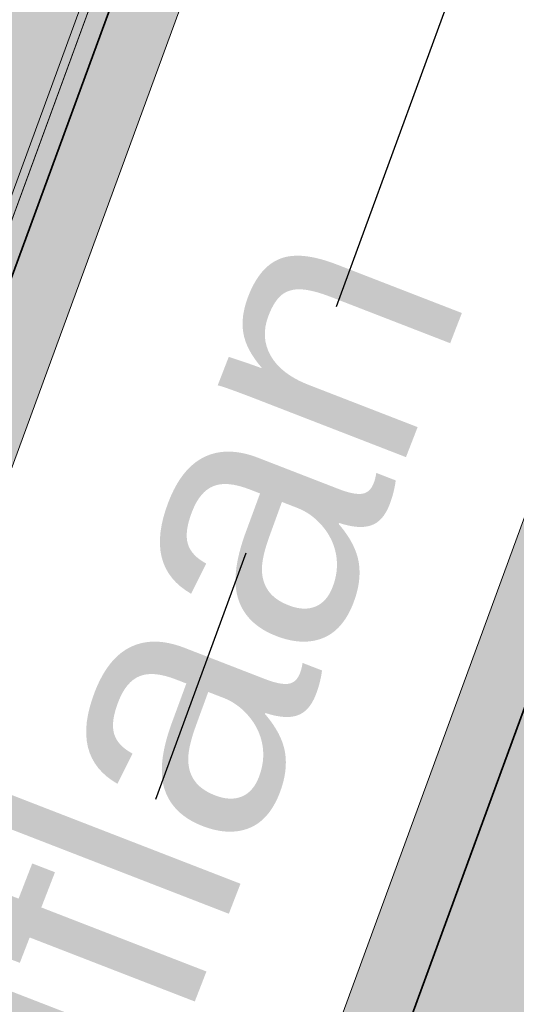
# Model space of a CAD drawing. Header units: metres. Extents: x 154038 to 155227, y 461678 to 462519.
# Tile 243 of 256: x 154723.02 to 154726.8, y 462260.2 to 462267.7. Entities that reach past the tile are written whole.
import ezdxf
from ezdxf.enums import TextEntityAlignment as Align

# ---------------------------------------------------------------- set-up
doc = ezdxf.new("R2010")
doc.units = ezdxf.units.M
doc.linetypes.add('AM-AS', pattern=[16, 10, -2, 2, -2])
doc.linetypes.add('DASHED', pattern=[0.75, 0.5, -0.25])
for name, color, linetype, lineweight in [('B-WE-OG-BEBOUWING_STRAATNAAM-T', 2, 'Continuous', 18), ('N-WE-VH-KANTOPSLUITING_TROTTOIRBAND_130 150-G', 2, 'Continuous', 0), ('N-WE-VH-KANTVERHARDING_MOLGOOT-G', 6, 'Continuous', 18), ('N-WE-VH-KANTVERHARDING_TROTTOIR-STREKLAAG-G', 220, 'Continuous', 18), ('N-WE-VH-VERHARDING_GRASSTEEN_parkeren-G', 3, 'Continuous', 18), ('N-WE-VH-VERHARDING_GRASSTEEN_parkeren-V', 73, 'Continuous', 18), ('N-WE-VH-VERHARDING_STRAATBAKSTEEN-TROTTOIR-HV_DF-G', 2, 'Continuous', 18), ('N-WE-VH-VERHARDING_STRAATBAKSTEEN_Rijbaan-KV_DF-G', 160, 'Continuous', 35)]:
    doc.layers.add(name, color=color, linetype=linetype, lineweight=lineweight)
doc.layers.add('N-PV-VW-MARKERING_Pvak-G', color=161, linetype='DASHED')
doc.layers.add('N-PV-WEG_RIJBAAN-AS-G', color=40, linetype='AM-AS')
for name, color, linetype, lineweight, true_color in [('N-WE-VH-KANTOPSLUITING_TROTTOIRBAND_130 150-V', 7, 'Continuous', 5, 0xa7a8aa), ('N-WE-VH-KANTVERHARDING_MOLGOOT-V', 7, 'Continuous', 18, 0xb76059), ('N-WE-VH-VERHARDING_STRAATBAKSTEEN-TROTTOIR-HV_DF-V', 7, 'Continuous', 18, 0xd14124), ('N-WE-VH-VERHARDING_STRAATBAKSTEEN_Rijbaan-KV_DF-V', 7, 'Continuous', 18, 0xb33d26)]:
    doc.layers.add(name, color=color, linetype=linetype, lineweight=lineweight, true_color=true_color)
doc.styles.get("Standard").update_dxf_attribs({"font": 'arial.ttf'})

msp = doc.modelspace()

# ---------------------------------------------------------------- hatches: boundary and pattern name
at = {"layer": 'N-WE-VH-KANTOPSLUITING_TROTTOIRBAND_130 150-V'}
h = msp.add_hatch(color=256, dxfattribs=at)
h.dxf.hatch_style = 1
edge = h.paths.add_edge_path()
edge.add_arc((154735.7931758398, 462271.7118252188), 10.14999999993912, 125.93851766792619, 159.8812514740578, ccw=False)
edge.add_line((154729.8359704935, 462279.929744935), (154732.1171470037, 462281.5833795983))
edge.add_arc((154731.6182677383, 462282.2715797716), 0.849999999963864, 305.9385176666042, 404.2725866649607)
edge.add_line((154732.2268905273, 462282.8649416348), (154732.3342945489, 462282.9696525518))
edge.add_arc((154731.6182677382, 462282.2715797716), 1.000000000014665, -54.061482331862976, 44.27258666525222, ccw=False)
edge.add_line((154732.2051845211, 462281.4619325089), (154729.9240080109, 462279.8082978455))
edge.add_arc((154735.7931758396, 462271.7118252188), 9.999999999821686, 125.9385176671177, 159.8812514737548)
edge.add_line((154726.4033583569, 462275.1514949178), (154720.2671632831, 462258.4005400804))
edge.add_line((154720.2671632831, 462258.4005400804), (154715.5720379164, 462260.1197835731))
edge.add_line((154715.5720379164, 462260.1197835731), (154707.8329977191, 462238.9932855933))
edge.add_line((154707.8329977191, 462238.9932855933), (154711.4480716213, 462237.6689968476))
edge.add_line((154711.4480716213, 462237.6689968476), (154711.3964765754, 462237.5281495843))
edge.add_line((154711.3964765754, 462237.5281495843), (154707.6405666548, 462238.9040091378))
edge.add_line((154707.6405666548, 462238.9040091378), (154715.4827614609, 462260.3122146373))
edge.add_line((154715.4827614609, 462260.3122146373), (154720.177904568, 462258.5929646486))
edge.add_line((154720.177904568, 462258.5929646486), (154726.2625110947, 462275.2030899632))
at = {"layer": 'N-WE-VH-KANTVERHARDING_MOLGOOT-V'}
h = msp.add_hatch(color=256, dxfattribs=at)
h.dxf.hatch_style = 1
edge = h.paths.add_edge_path()
edge.add_line((154732.2051845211, 462281.4619325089), (154729.9240080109, 462279.8082978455))
edge.add_arc((154735.7931758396, 462271.7118252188), 9.999999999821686, 125.9385176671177, 159.8812514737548)
edge.add_line((154726.4033583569, 462275.1514949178), (154712.1371545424, 462236.2067526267))
edge.add_arc((154709.3202092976, 462237.2386535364), 3.000000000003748, 249.8812514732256, 339.8812514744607, ccw=False)
edge.add_line((154708.2883083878, 462234.4217082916), (154665.7141055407, 462250.0174529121))
edge.add_line((154665.7141055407, 462250.0174529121), (154665.5421220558, 462249.547962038))
edge.add_line((154665.5421220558, 462249.547962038), (154708.1163249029, 462233.9522174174))
edge.add_arc((154709.3202092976, 462237.2386535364), 3.500000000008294, 249.8812514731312, 339.8812514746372)
edge.add_line((154712.6066454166, 462236.0347691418), (154726.8728492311, 462274.9795114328))
edge.add_arc((154735.7931758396, 462271.7118252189), 9.499999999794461, 125.93851766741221, 159.8812514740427, ccw=False)
edge.add_line((154730.2174664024, 462279.4034742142), (154732.4986429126, 462281.0571088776))
edge.add_line((154732.4986429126, 462281.0571088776), (154732.2051845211, 462281.4619325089))
h = msp.add_hatch(color=256, dxfattribs=at)
h.dxf.hatch_style = 1
edge = h.paths.add_edge_path()
edge.add_arc((154735.5031648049, 462271.5015949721), 5.500000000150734, 125.938465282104, 138.1345543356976, ccw=False)
edge.add_line((154732.2751265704, 462275.9546578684), (154735.5535787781, 462278.331221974))
edge.add_line((154735.5535787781, 462278.331221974), (154735.8470371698, 462277.9263983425))
edge.add_line((154735.8470371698, 462277.9263983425), (154732.5685849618, 462275.549834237))
edge.add_arc((154735.503167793, 462271.5015971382), 5.00000000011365, 125.9385023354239, 138.134550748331)
edge.add_arc((154733.2690260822, 462273.5037486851), 1.999999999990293, 138.1345799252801, 197.618211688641)
edge.add_arc((154736.1283149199, 462274.4117704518), 5.000006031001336, 197.6182283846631, 249.8332006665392)
edge.add_line((154734.4045412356, 462269.7183000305), (154751.0397480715, 462263.6249638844))
edge.add_line((154751.0397480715, 462263.6249638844), (154749.540967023, 462259.5858871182))
edge.add_line((154749.540967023, 462259.5858871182), (154731.4373129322, 462266.2171031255))
edge.add_arc((154730.4054804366, 462263.4001328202), 2.999999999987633, 69.88264298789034, 159.8812514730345)
edge.add_line((154727.5885351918, 462264.43203373), (154713.9613245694, 462227.2316535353))
edge.add_line((154713.9613245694, 462227.2316535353), (154664.0630640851, 462245.5103405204))
edge.add_line((154664.0630640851, 462245.5103405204), (154664.2350475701, 462245.9798313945))
edge.add_line((154664.2350475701, 462245.9798313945), (154713.6638171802, 462227.8731278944))
edge.add_line((154713.6638171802, 462227.8731278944), (154727.1190443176, 462264.604017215))
edge.add_arc((154730.4054804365, 462263.4001328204), 3.499999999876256, 69.88264298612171, 159.8812514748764, ccw=False)
edge.add_line((154731.6092850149, 462266.6865981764), (154749.2454149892, 462260.226632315))
edge.add_line((154749.2454149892, 462260.226632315), (154750.3963016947, 462263.3281658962))
edge.add_line((154750.3963016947, 462263.3281658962), (154734.2366165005, 462269.2473224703))
edge.add_arc((154736.1283081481, 462274.4117684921), 5.50000000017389, 197.6181944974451, 249.8826569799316, ccw=False)
edge.add_arc((154733.2690250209, 462273.5037486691), 2.500000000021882, 138.134648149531, 197.6181433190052, ccw=False)
at = {"layer": 'N-WE-VH-VERHARDING_GRASSTEEN_parkeren-V'}
h = msp.add_hatch(color=256, dxfattribs=at)
h.dxf.hatch_style = 1
h.paths.add_polyline_path([(154720.7787499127, 462245.8422717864), (154726.9701553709, 462262.7439432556), (154728.8481188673, 462262.0560093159), (154722.6567134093, 462245.1543378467)])
at = {"layer": 'N-WE-VH-VERHARDING_STRAATBAKSTEEN-TROTTOIR-HV_DF-V'}
h = msp.add_hatch(color=256, dxfattribs=at)
h.dxf.hatch_style = 1
edge = h.paths.add_edge_path()
edge.add_arc((154735.7931758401, 462271.7118252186), 10.15000000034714, 125.93851766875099, 159.8812514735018, ccw=False)
edge.add_line((154729.8359704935, 462279.929744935), (154731.766483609, 462281.3291821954))
edge.add_line((154731.766483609, 462281.3291821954), (154729.14075, 462285.18875))
edge.add_line((154729.14075, 462285.18875), (154729.13925, 462285.188))
edge.add_line((154729.13925, 462285.188), (154725.27, 462274.69))
edge.add_line((154725.27, 462274.69), (154724.6915690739, 462274.9016827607))
edge.add_line((154724.6915690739, 462274.9016827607), (154722.718, 462269.509))
edge.add_line((154722.718, 462269.509), (154719.5410000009, 462260.8280000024))
edge.add_line((154719.5410000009, 462260.8280000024), (154720.8276182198, 462260.3665921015))
edge.add_line((154720.8276182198, 462260.3665921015), (154726.2625110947, 462275.2030899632))
at = {"layer": 'N-WE-VH-VERHARDING_STRAATBAKSTEEN_Rijbaan-KV_DF-V'}
h = msp.add_hatch(color=256, dxfattribs=at)
h.dxf.hatch_style = 1
edge = h.paths.add_edge_path()
edge.add_line((154346.3655189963, 462123.4474894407), (154339.6690574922, 462103.1804047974))
edge.add_line((154339.6690574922, 462103.1804047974), (154331.5193567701, 462083.4356807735))
edge.add_line((154331.5193567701, 462083.4356807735), (154321.8864262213, 462064.3270959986))
edge.add_line((154321.8864262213, 462064.3270959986), (154319.064452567, 462059.5558212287))
edge.add_line((154319.064452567, 462059.5558212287), (154316.2103360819, 462061.243890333))
edge.add_arc((154313.6649621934, 462056.9402788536), 4.999999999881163, 59.39777921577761, 149.4251789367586)
edge.add_line((154309.3601339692, 462059.4835943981), (154295.4018813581, 462035.8577883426))
edge.add_arc((154299.7067095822, 462033.3144727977), 4.999999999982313, 149.425178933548, 239.2784399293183)
edge.add_line((154297.1523773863, 462029.0161723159), (154310.3450331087, 462021.1762305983))
edge.add_arc((154317.2452423, 462033.549449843), 14.16719595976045, 240.8527758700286, 248.9522969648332)
edge.add_line((154312.1571632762, 462020.327464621), (154334.4042784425, 462011.1510402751))
edge.add_arc((154336.3108423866, 462015.7732706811), 4.999999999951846, 247.5849764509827, 256.0899883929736)
edge.add_line((154335.1088540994, 462010.9198982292), (154350.5998025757, 462007.0834033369))
edge.add_arc((154349.3978142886, 462002.2300308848), 5.000000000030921, 59.37977109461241, 76.0899883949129, ccw=False)
edge.add_line((154351.944540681, 462006.5328421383), (154352.6260687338, 462006.1294627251))
edge.add_arc((154355.1727951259, 462010.4322739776), 4.999999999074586, 239.3797710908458, 256.0899883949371)
edge.add_line((154353.9708068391, 462005.5789015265), (154356.9781779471, 462004.8340984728))
edge.add_line((154356.9781779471, 462004.8340984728), (154367.5271780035, 462002.1693614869))
edge.add_line((154367.5271780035, 462002.1693614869), (154370.594703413, 462001.3944872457))
edge.add_arc((154371.8192663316, 462006.2422130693), 5.000000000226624, 255.8233322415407, 334.7988763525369)
edge.add_line((154376.3433598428, 462004.1132278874), (154378.3551998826, 462008.3883879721))
edge.add_arc((154373.8311063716, 462010.5173731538), 5.000000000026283, 334.7988763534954, 345.8749618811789)
edge.add_line((154378.6799336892, 462009.2971790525), (154401.6515090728, 462100.5820018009))
edge.add_line((154401.6515090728, 462100.5820018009), (154406.9852191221, 462099.2397882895))
edge.add_line((154406.9852191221, 462099.2397882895), (154397.3315953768, 462060.8780600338))
edge.add_line((154397.3315953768, 462060.8780600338), (154396.6527595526, 462061.0488872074))
edge.add_line((154396.6527595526, 462061.0488872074), (154394.6715745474, 462053.1760217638))
edge.add_line((154394.6715745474, 462053.1760217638), (154395.3511736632, 462053.0050023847))
edge.add_line((154395.3511736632, 462053.0050023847), (154390.2256132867, 462032.6401919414))
edge.add_line((154390.2256132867, 462032.6401919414), (154389.5467596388, 462032.8109482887))
edge.add_line((154389.5467596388, 462032.8109482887), (154388.7372010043, 462029.5939109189))
edge.add_line((154388.7372010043, 462029.5939109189), (154389.4156288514, 462029.4214625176))
edge.add_line((154389.4156288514, 462029.4214625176), (154383.7651946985, 462006.9676746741))
edge.add_line((154383.7651946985, 462006.9676746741), (154376.807218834, 461992.1819759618))
edge.add_arc((154381.331312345, 461990.0529907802), 4.999999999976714, 154.7988763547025, 166.0156035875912)
edge.add_line((154376.4795044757, 461991.2612789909), (154371.1051861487, 461969.68365288))
edge.add_line((154371.1051861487, 461969.68365288), (154363.8723419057, 461953.1420104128))
edge.add_arc((154368.4536651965, 461951.1389210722), 5.000088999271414, 156.3836358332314, 248.3411709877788)
edge.add_line((154366.60823727, 461946.491848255), (154366.6592998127, 461946.4715747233))
edge.add_line((154366.6592998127, 461946.4715747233), (154352.2416857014, 461952.1958481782))
edge.add_arc((154354.0386536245, 461956.8622859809), 5.000473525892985, 248.939130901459, 336.380420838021)
edge.add_line((154358.6202168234, 461954.8587855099), (154365.8806715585, 461971.4635736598))
edge.add_line((154365.8806715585, 461971.4635736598), (154371.1315098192, 461992.5091953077))
edge.add_arc((154366.27970195, 461993.7174835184), 4.999999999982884, 346.0156035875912, 435.8233322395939)
edge.add_line((154367.5042648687, 461998.5652093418), (154356.1296396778, 462001.438503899))
edge.add_line((154356.1296396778, 462001.438503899), (154353.1565705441, 462002.1748154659))
edge.add_arc((154351.9545822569, 461997.321443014), 4.99999999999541, 76.08998839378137, 92.77818827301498)
edge.add_line((154351.7122345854, 462002.315566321), (154350.8803402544, 462002.2858641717))
edge.add_arc((154350.6379925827, 462007.2799874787), 4.999999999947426, 256.0899883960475, 272.778188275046, ccw=False)
edge.add_line((154349.4360042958, 462002.4266150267), (154337.7325265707, 462005.3251033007))
edge.add_arc((154337.2517312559, 462003.38375432), 1.999999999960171, 76.08998839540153, 165.7499673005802)
edge.add_line((154335.3132697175, 462003.8760620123), (154335.1888994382, 462003.3863540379))
edge.add_line((154335.1888994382, 462003.3863540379), (154331.809089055, 462004.2350527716))
edge.add_line((154331.809089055, 462004.2350527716), (154332.0188515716, 462005.1214022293))
edge.add_arc((154330.0726110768, 462005.5819974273), 1.999999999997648, 346.6854067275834, 427.584976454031)
edge.add_line((154330.8352366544, 462007.4308895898), (154310.3759552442, 462015.8698735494))
edge.add_arc((154317.2452423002, 462033.5494498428), 18.96719595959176, 240.6390520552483, 248.76667882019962, ccw=False)
edge.add_line((154307.9454396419, 462017.0186243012), (154294.2962136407, 462025.129890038))
edge.add_arc((154292.7636143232, 462022.5509097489), 2.999999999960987, 59.27843992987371, 165.8531268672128)
edge.add_line((154289.8545971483, 462023.2841348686), (154287.8359008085, 462015.2751044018))
edge.add_line((154287.8359008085, 462015.2751044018), (154283.8632318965, 462016.2799413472))
edge.add_line((154283.8632318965, 462016.2799413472), (154284.9895646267, 462020.85211158))
edge.add_line((154284.9895646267, 462020.85211158), (154281.4008986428, 462022.9723146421))
edge.add_line((154281.4008986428, 462022.9723146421), (154304.5232118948, 462062.1092541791))
edge.add_arc((154313.1334630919, 462057.0210789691), 10.00129754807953, 72.70910643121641, 149.419295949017, ccw=False)
edge.add_arc((154316.7007223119, 462068.4799534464), 2.000000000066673, 252.7032232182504, 333.2466271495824)
edge.add_line((154318.4866272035, 462067.5796514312), (154327.4245828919, 462085.3096333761))
edge.add_line((154327.4245828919, 462085.3096333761), (154335.4473333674, 462104.7467881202))
edge.add_line((154335.4473333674, 462104.7467881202), (154342.0407687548, 462124.7020604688))
edge.add_line((154342.0407687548, 462124.7020604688), (154352.1387758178, 462165.04183881))
edge.add_line((154352.1387758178, 462165.04183881), (154355.7628846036, 462164.1322223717))
edge.add_line((154355.7628846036, 462164.1322223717), (154353.9603339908, 462153.7867322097))
edge.add_line((154353.9603339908, 462153.7867322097), (154346.3655189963, 462123.4474894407))
edge = h.paths.add_edge_path(flags=17)
edge.add_arc((154735.5031688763, 462271.5015979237), 4.999999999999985, 125.9385176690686, 138.150287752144, ccw=False)
edge.add_line((154732.5685849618, 462275.549834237), (154735.8470371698, 462277.9263983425))
edge.add_arc((154736.4339539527, 462277.1167510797), 1.000000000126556, 44.27258667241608, 125.93851766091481, ccw=False)
edge.add_line((154737.1499807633, 462277.8148238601), (154732.334294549, 462282.9696525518))
edge.add_arc((154731.6182677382, 462282.2715797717), 1.000000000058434, -54.06148233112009, 44.272586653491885, ccw=False)
edge.add_line((154732.2051845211, 462281.4619325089), (154729.9240080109, 462279.8082978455))
edge.add_arc((154735.7931758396, 462271.7118252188), 9.999999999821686, 125.9385176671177, 159.8812514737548)
edge.add_line((154726.4033583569, 462275.1514949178), (154712.1371545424, 462236.2067526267))
edge.add_arc((154709.3202092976, 462237.2386535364), 3.000000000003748, 249.8812514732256, 339.8812514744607, ccw=False)
edge.add_line((154708.2883083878, 462234.4217082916), (154663.7725424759, 462250.7286845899))
edge.add_line((154663.7725424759, 462250.7286845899), (154656.1079703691, 462250.0630933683))
edge.add_line((154656.1079703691, 462250.0630933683), (154584.3613417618, 462276.2290524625))
edge.add_arc((154586.0632988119, 462280.9304984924), 5.000025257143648, 159.6304989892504, 250.09938210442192, ccw=False)
edge.add_line((154581.3759381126, 462282.6708726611), (154586.6440892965, 462297.0625800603))
edge.add_line((154586.6440892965, 462297.0625800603), (154545.8382322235, 462312.2135262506))
edge.add_line((154545.8382322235, 462312.2135262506), (154543.9238186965, 462307.0574598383))
edge.add_line((154543.9238186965, 462307.0574598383), (154578.6714521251, 462294.1558922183))
edge.add_arc((154577.6272265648, 462291.3434923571), 3.000000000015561, -20.21334639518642, 69.63036995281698, ccw=False)
edge.add_line((154580.442464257, 462290.3069419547), (154576.1003610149, 462278.5139286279))
edge.add_arc((154571.4082981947, 462280.2415126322), 5.000000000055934, 301.49318088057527, 339.7866536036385, ccw=False)
edge.add_arc((154579.2442544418, 462267.4509774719), 9.999999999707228, 121.4931808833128, 159.6303699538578)
edge.add_line((154569.869588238, 462270.9317293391), (154560.0751634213, 462244.5540653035))
edge.add_arc((154557.2717091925, 462245.6220748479), 2.999999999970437, 249.9106884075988, 339.14506041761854, ccw=False)
edge.add_line((154556.2412556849, 462242.8045998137), (154537.0470548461, 462249.8246199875))
edge.add_arc((154536.360085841, 462247.9463032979), 2.000000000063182, 69.9106884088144, 159.7067651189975)
edge.add_line((154534.484226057, 462248.6399531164), (154518.7866293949, 462206.1884314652))
edge.add_line((154518.7866293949, 462206.1884314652), (154517.1266457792, 462201.6684760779))
edge.add_line((154517.1266457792, 462201.6684760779), (154504.0308506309, 462166.2479160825))
edge.add_line((154504.0308506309, 462166.2479160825), (154508.5329932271, 462164.5833704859))
edge.add_line((154508.5329932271, 462164.5833704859), (154521.6305956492, 462200.0088186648))
edge.add_line((154521.6305956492, 462200.0088186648), (154523.2905399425, 462204.5286669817))
edge.add_line((154523.2905399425, 462204.5286669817), (154536.2906664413, 462239.6853322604))
edge.add_arc((154540.9803159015, 462237.9512077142), 5.000000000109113, 69.91068840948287, 159.706765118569, ccw=False)
edge.add_line((154542.6977384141, 462242.6469994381), (154554.4056087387, 462238.3650037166))
edge.add_arc((154557.1538001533, 462245.8775869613), 7.999466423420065, 249.90688527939, 339.6332798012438)
edge.add_line((154564.6531743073, 462243.093552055), (154574.4386699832, 462269.447448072))
edge.add_arc((154579.1259759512, 462267.7069990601), 5.000000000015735, 69.96311292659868, 159.6294766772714, ccw=False)
edge.add_line((154580.8391011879, 462272.4043602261), (154655.4630948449, 462245.1890275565))
edge.add_line((154655.4630948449, 462245.1890275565), (154663.1240823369, 462245.8543074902))
edge.add_line((154663.1240823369, 462245.8543074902), (154713.9613245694, 462227.2316535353))
edge.add_line((154713.9613245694, 462227.2316535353), (154727.5885351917, 462264.4320337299))
edge.add_arc((154730.4054804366, 462263.4001328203), 2.999999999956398, 69.882642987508, 159.8812514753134, ccw=False)
edge.add_line((154731.4373129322, 462266.2171031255), (154749.540967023, 462259.5858871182))
edge.add_line((154749.540967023, 462259.5858871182), (154751.0397480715, 462263.6249638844))
edge.add_line((154751.0397480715, 462263.6249638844), (154734.4045412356, 462269.7183000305))
edge.add_arc((154736.1283149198, 462274.4117704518), 5.000006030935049, 197.6182283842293, 249.83320066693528, ccw=False)
edge.add_arc((154733.2690260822, 462273.5037486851), 2.000000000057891, 138.1345799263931, 197.6182116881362, ccw=False)
edge.add_line((154731.7795971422, 462274.8385151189), (154731.7786818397, 462274.8374930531))
edge = h.paths.add_edge_path(flags=0)
edge.add_arc((154536.360085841, 462247.9463032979), 2.000000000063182, 69.9106884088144, 159.7067651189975, ccw=False)
edge.add_arc((154536.360085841, 462247.9463032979), 2.000000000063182, 69.9106884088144, 159.7067651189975)
edge = h.paths.add_edge_path(flags=0)
edge.add_arc((154735.7931758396, 462271.7118252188), 9.999999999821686, 125.93851766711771, 159.8812514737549, ccw=False)
edge.add_arc((154735.7931758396, 462271.7118252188), 9.999999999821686, 125.9385176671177, 159.8812514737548)
edge = h.paths.add_edge_path(flags=17)
edge.add_arc((154735.5031688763, 462271.5015979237), 4.999999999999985, 125.9385176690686, 138.150287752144)
edge.add_line((154731.7795971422, 462274.8385151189), (154731.7786818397, 462274.8374930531))
edge.add_arc((154733.2690260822, 462273.5037486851), 2.000000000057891, 138.134579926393, 197.6182116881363)
edge.add_arc((154736.1283149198, 462274.4117704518), 5.000006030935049, 197.6182283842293, 249.8332006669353)
edge.add_line((154751.0397480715, 462263.6249638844), (154734.4045412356, 462269.7183000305))
edge.add_line((154749.540967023, 462259.5858871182), (154751.0397480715, 462263.6249638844))
edge.add_line((154731.4373129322, 462266.2171031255), (154749.540967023, 462259.5858871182))
edge.add_arc((154730.4054804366, 462263.4001328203), 2.999999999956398, 69.88264298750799, 159.8812514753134)
edge.add_line((154713.9613245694, 462227.2316535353), (154727.5885351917, 462264.4320337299))
edge.add_line((154663.1240823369, 462245.8543074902), (154713.9613245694, 462227.2316535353))
edge.add_line((154655.4630948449, 462245.1890275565), (154663.1240823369, 462245.8543074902))
edge.add_line((154580.8391011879, 462272.4043602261), (154655.4630948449, 462245.1890275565))
edge.add_arc((154579.1259759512, 462267.7069990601), 5.000000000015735, 69.96311292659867, 159.6294766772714)
edge.add_line((154564.6531743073, 462243.093552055), (154574.4386699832, 462269.447448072))
edge.add_arc((154557.1538001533, 462245.8775869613), 7.999466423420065, 249.90688527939, 339.6332798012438)
edge.add_line((154542.6977384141, 462242.6469994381), (154554.4056087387, 462238.3650037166))
edge.add_arc((154540.9803159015, 462237.9512077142), 5.000000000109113, 69.9106884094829, 159.706765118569)
edge.add_line((154523.2905399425, 462204.5286669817), (154536.2906664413, 462239.6853322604))
edge.add_line((154521.6305956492, 462200.0088186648), (154523.2905399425, 462204.5286669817))
edge.add_line((154508.5329932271, 462164.5833704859), (154521.6305956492, 462200.0088186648))
edge.add_line((154504.0308506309, 462166.2479160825), (154508.5329932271, 462164.5833704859))
edge.add_line((154517.1266457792, 462201.6684760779), (154504.0308506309, 462166.2479160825))
edge.add_line((154518.7866293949, 462206.1884314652), (154517.1266457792, 462201.6684760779))
edge.add_line((154534.484226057, 462248.6399531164), (154518.7866293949, 462206.1884314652))
edge.add_arc((154536.360085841, 462247.9463032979), 2.000000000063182, 69.9106884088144, 159.7067651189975)
edge.add_line((154556.2412556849, 462242.8045998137), (154537.0470548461, 462249.8246199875))
edge.add_arc((154557.2717091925, 462245.6220748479), 2.999999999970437, 249.9106884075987, 339.1450604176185)
edge.add_line((154569.869588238, 462270.9317293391), (154560.0751634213, 462244.5540653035))
edge.add_arc((154579.2442544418, 462267.4509774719), 9.999999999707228, 121.4931808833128, 159.6303699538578)
edge.add_arc((154571.4082981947, 462280.2415126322), 5.000000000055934, 301.4931808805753, 339.7866536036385)
edge.add_line((154580.442464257, 462290.3069419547), (154576.1003610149, 462278.5139286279))
edge.add_arc((154577.6272265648, 462291.3434923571), 3.000000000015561, 339.7866536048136, 429.6303699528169)
edge.add_line((154543.9238186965, 462307.0574598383), (154578.6714521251, 462294.1558922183))
edge.add_line((154545.8382322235, 462312.2135262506), (154543.9238186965, 462307.0574598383))
edge.add_line((154586.6440892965, 462297.0625800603), (154545.8382322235, 462312.2135262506))
edge.add_line((154581.3759381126, 462282.6708726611), (154586.6440892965, 462297.0625800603))
edge.add_arc((154586.0632988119, 462280.9304984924), 5.000025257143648, 159.6304989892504, 250.0993821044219)
edge.add_line((154656.1079703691, 462250.0630933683), (154584.3613417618, 462276.2290524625))
edge.add_line((154663.7725424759, 462250.7286845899), (154656.1079703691, 462250.0630933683))
edge.add_line((154708.2883083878, 462234.4217082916), (154663.7725424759, 462250.7286845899))
edge.add_arc((154709.3202092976, 462237.2386535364), 3.000000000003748, 249.8812514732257, 339.8812514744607)
edge.add_line((154726.4033583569, 462275.1514949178), (154712.1371545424, 462236.2067526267))
edge.add_arc((154735.7931758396, 462271.7118252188), 9.999999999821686, 125.9385176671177, 159.8812514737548)
edge.add_line((154732.2051845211, 462281.4619325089), (154729.9240080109, 462279.8082978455))
edge.add_arc((154731.6182677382, 462282.2715797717), 1.000000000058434, 305.9385176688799, 404.2725866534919)
edge.add_line((154732.334294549, 462282.9696525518), (154737.1499807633, 462277.8148238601))
edge.add_arc((154736.4339539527, 462277.1167510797), 1.000000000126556, 44.27258667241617, 125.9385176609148)
edge.add_line((154735.8470371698, 462277.9263983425), (154732.5685849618, 462275.549834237))
edge = h.paths.add_edge_path(flags=0)
edge.add_arc((154736.1283149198, 462274.4117704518), 5.000006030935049, 197.6182283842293, 249.8332006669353)
edge.add_arc((154736.1283149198, 462274.4117704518), 5.000006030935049, 197.6182283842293, 249.8332006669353)
edge = h.paths.add_edge_path(flags=0)
edge.add_arc((154733.2690260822, 462273.5037486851), 2.000000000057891, 138.134579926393, 197.6182116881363)
edge.add_arc((154733.2690260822, 462273.5037486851), 2.000000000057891, 138.134579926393, 197.6182116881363)
edge = h.paths.add_edge_path(flags=0)
edge.add_line((154731.7795971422, 462274.8385151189), (154731.7786818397, 462274.8374930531))
edge.add_line((154731.7795971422, 462274.8385151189), (154731.7786818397, 462274.8374930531))
edge = h.paths.add_edge_path(flags=0)
edge.add_arc((154735.5031688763, 462271.5015979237), 4.999999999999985, 125.9385176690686, 138.150287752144)
edge.add_arc((154735.5031688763, 462271.5015979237), 4.999999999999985, 125.9385176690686, 138.150287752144)
edge = h.paths.add_edge_path(flags=0)
edge.add_line((154732.2051845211, 462281.4619325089), (154729.9240080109, 462279.8082978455))
edge.add_line((154732.2051845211, 462281.4619325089), (154729.9240080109, 462279.8082978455))
edge = h.paths.add_edge_path(flags=0)
edge.add_arc((154731.6182677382, 462282.2715797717), 1.000000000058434, 305.9385176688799, 404.2725866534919)
edge.add_arc((154731.6182677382, 462282.2715797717), 1.000000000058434, 305.9385176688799, 404.2725866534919)
edge = h.paths.add_edge_path(flags=0)
edge.add_line((154737.1499807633, 462277.8148238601), (154732.334294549, 462282.9696525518))
edge.add_line((154737.1499807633, 462277.8148238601), (154732.334294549, 462282.9696525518))
edge = h.paths.add_edge_path(flags=0)
edge.add_arc((154736.4339539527, 462277.1167510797), 1.000000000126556, 44.27258667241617, 125.9385176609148)
edge.add_arc((154736.4339539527, 462277.1167510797), 1.000000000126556, 44.27258667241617, 125.9385176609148)
edge = h.paths.add_edge_path(flags=0)
edge.add_line((154732.5685849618, 462275.549834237), (154735.8470371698, 462277.9263983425))
edge.add_line((154732.5685849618, 462275.549834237), (154735.8470371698, 462277.9263983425))
edge = h.paths.add_edge_path(flags=0)
edge.add_line((154556.2412556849, 462242.8045998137), (154537.0470548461, 462249.8246199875))
edge.add_line((154556.2412556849, 462242.8045998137), (154537.0470548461, 462249.8246199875))
edge = h.paths.add_edge_path(flags=0)
edge.add_arc((154557.2717091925, 462245.6220748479), 2.999999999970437, 249.9106884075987, 339.1450604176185)
edge.add_arc((154557.2717091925, 462245.6220748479), 2.999999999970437, 249.9106884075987, 339.1450604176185)
edge = h.paths.add_edge_path(flags=0)
edge.add_line((154569.869588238, 462270.9317293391), (154560.0751634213, 462244.5540653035))
edge.add_line((154569.869588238, 462270.9317293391), (154560.0751634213, 462244.5540653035))
edge = h.paths.add_edge_path(flags=0)
edge.add_arc((154579.2442544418, 462267.4509774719), 9.999999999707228, 121.4931808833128, 159.6303699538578)
edge.add_arc((154579.2442544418, 462267.4509774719), 9.999999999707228, 121.4931808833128, 159.6303699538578)
edge = h.paths.add_edge_path(flags=0)
edge.add_arc((154571.4082981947, 462280.2415126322), 5.000000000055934, 301.4931808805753, 339.7866536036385)
edge.add_arc((154571.4082981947, 462280.2415126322), 5.000000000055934, 301.4931808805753, 339.7866536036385)
edge = h.paths.add_edge_path(flags=0)
edge.add_line((154580.442464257, 462290.3069419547), (154576.1003610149, 462278.5139286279))
edge.add_line((154580.442464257, 462290.3069419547), (154576.1003610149, 462278.5139286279))
edge = h.paths.add_edge_path(flags=0)
edge.add_arc((154577.6272265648, 462291.3434923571), 3.000000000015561, 339.7866536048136, 429.6303699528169)
edge.add_arc((154577.6272265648, 462291.3434923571), 3.000000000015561, 339.7866536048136, 429.6303699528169)
edge = h.paths.add_edge_path(flags=0)
edge.add_line((154543.9238186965, 462307.0574598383), (154578.6714521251, 462294.1558922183))
edge.add_line((154543.9238186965, 462307.0574598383), (154578.6714521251, 462294.1558922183))
edge = h.paths.add_edge_path(flags=0)
edge.add_line((154545.8382322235, 462312.2135262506), (154543.9238186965, 462307.0574598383))
edge.add_line((154545.8382322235, 462312.2135262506), (154543.9238186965, 462307.0574598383))
edge = h.paths.add_edge_path(flags=0)
edge.add_line((154586.6440892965, 462297.0625800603), (154545.8382322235, 462312.2135262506))
edge.add_line((154586.6440892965, 462297.0625800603), (154545.8382322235, 462312.2135262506))
edge = h.paths.add_edge_path(flags=0)
edge.add_line((154581.3759381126, 462282.6708726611), (154586.6440892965, 462297.0625800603))
edge.add_line((154581.3759381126, 462282.6708726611), (154586.6440892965, 462297.0625800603))
edge = h.paths.add_edge_path(flags=0)
edge.add_arc((154586.0632988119, 462280.9304984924), 5.000025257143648, 159.6304989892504, 250.0993821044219)
edge.add_arc((154586.0632988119, 462280.9304984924), 5.000025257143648, 159.6304989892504, 250.0993821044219)
edge = h.paths.add_edge_path(flags=0)
edge.add_line((154656.1079703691, 462250.0630933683), (154584.3613417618, 462276.2290524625))
edge.add_line((154656.1079703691, 462250.0630933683), (154584.3613417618, 462276.2290524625))
edge = h.paths.add_edge_path(flags=0)
edge.add_line((154663.7725424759, 462250.7286845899), (154656.1079703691, 462250.0630933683))
edge.add_line((154663.7725424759, 462250.7286845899), (154656.1079703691, 462250.0630933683))
edge = h.paths.add_edge_path(flags=0)
edge.add_line((154708.2883083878, 462234.4217082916), (154663.7725424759, 462250.7286845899))
edge.add_line((154708.2883083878, 462234.4217082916), (154663.7725424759, 462250.7286845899))
edge = h.paths.add_edge_path(flags=0)
edge.add_arc((154709.3202092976, 462237.2386535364), 3.000000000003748, 249.8812514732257, 339.8812514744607)
edge.add_arc((154709.3202092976, 462237.2386535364), 3.000000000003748, 249.8812514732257, 339.8812514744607)
edge = h.paths.add_edge_path(flags=0)
edge.add_line((154726.4033583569, 462275.1514949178), (154712.1371545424, 462236.2067526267))
edge.add_line((154726.4033583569, 462275.1514949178), (154712.1371545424, 462236.2067526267))
edge = h.paths.add_edge_path(flags=0)
edge.add_line((154751.0397480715, 462263.6249638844), (154734.4045412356, 462269.7183000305))
edge.add_line((154751.0397480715, 462263.6249638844), (154734.4045412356, 462269.7183000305))
edge = h.paths.add_edge_path(flags=0)
edge.add_line((154749.540967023, 462259.5858871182), (154751.0397480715, 462263.6249638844))
edge.add_line((154749.540967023, 462259.5858871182), (154751.0397480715, 462263.6249638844))
edge = h.paths.add_edge_path(flags=0)
edge.add_line((154731.4373129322, 462266.2171031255), (154749.540967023, 462259.5858871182))
edge.add_line((154731.4373129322, 462266.2171031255), (154749.540967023, 462259.5858871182))
edge = h.paths.add_edge_path(flags=0)
edge.add_arc((154730.4054804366, 462263.4001328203), 2.999999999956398, 69.88264298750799, 159.8812514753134)
edge.add_arc((154730.4054804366, 462263.4001328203), 2.999999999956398, 69.88264298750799, 159.8812514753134)
edge = h.paths.add_edge_path(flags=0)
edge.add_line((154713.9613245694, 462227.2316535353), (154727.5885351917, 462264.4320337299))
edge.add_line((154713.9613245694, 462227.2316535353), (154727.5885351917, 462264.4320337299))
edge = h.paths.add_edge_path(flags=0)
edge.add_line((154663.1240823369, 462245.8543074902), (154713.9613245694, 462227.2316535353))
edge.add_line((154663.1240823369, 462245.8543074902), (154713.9613245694, 462227.2316535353))
edge = h.paths.add_edge_path(flags=0)
edge.add_line((154655.4630948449, 462245.1890275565), (154663.1240823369, 462245.8543074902))
edge.add_line((154655.4630948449, 462245.1890275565), (154663.1240823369, 462245.8543074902))
edge = h.paths.add_edge_path(flags=0)
edge.add_line((154580.8391011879, 462272.4043602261), (154655.4630948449, 462245.1890275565))
edge.add_line((154580.8391011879, 462272.4043602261), (154655.4630948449, 462245.1890275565))
edge = h.paths.add_edge_path(flags=0)
edge.add_arc((154579.1259759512, 462267.7069990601), 5.000000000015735, 69.96311292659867, 159.6294766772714)
edge.add_arc((154579.1259759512, 462267.7069990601), 5.000000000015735, 69.96311292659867, 159.6294766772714)
edge = h.paths.add_edge_path(flags=0)
edge.add_line((154564.6531743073, 462243.093552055), (154574.4386699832, 462269.447448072))
edge.add_line((154564.6531743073, 462243.093552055), (154574.4386699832, 462269.447448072))
edge = h.paths.add_edge_path(flags=0)
edge.add_arc((154557.1538001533, 462245.8775869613), 7.999466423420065, 249.90688527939, 339.6332798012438)
edge.add_arc((154557.1538001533, 462245.8775869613), 7.999466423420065, 249.90688527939, 339.6332798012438)
edge = h.paths.add_edge_path(flags=0)
edge.add_line((154542.6977384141, 462242.6469994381), (154554.4056087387, 462238.3650037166))
edge.add_line((154542.6977384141, 462242.6469994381), (154554.4056087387, 462238.3650037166))
edge = h.paths.add_edge_path(flags=0)
edge.add_arc((154540.9803159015, 462237.9512077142), 5.000000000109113, 69.9106884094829, 159.706765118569)
edge.add_arc((154540.9803159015, 462237.9512077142), 5.000000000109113, 69.9106884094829, 159.706765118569)
edge = h.paths.add_edge_path(flags=0)
edge.add_line((154523.2905399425, 462204.5286669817), (154536.2906664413, 462239.6853322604))
edge.add_line((154523.2905399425, 462204.5286669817), (154536.2906664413, 462239.6853322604))
edge = h.paths.add_edge_path(flags=0)
edge.add_line((154521.6305956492, 462200.0088186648), (154523.2905399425, 462204.5286669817))
edge.add_line((154521.6305956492, 462200.0088186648), (154523.2905399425, 462204.5286669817))
edge = h.paths.add_edge_path(flags=0)
edge.add_line((154508.5329932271, 462164.5833704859), (154521.6305956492, 462200.0088186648))
edge.add_line((154508.5329932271, 462164.5833704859), (154521.6305956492, 462200.0088186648))
edge = h.paths.add_edge_path(flags=0)
edge.add_line((154504.0308506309, 462166.2479160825), (154508.5329932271, 462164.5833704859))
edge.add_line((154504.0308506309, 462166.2479160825), (154508.5329932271, 462164.5833704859))
edge = h.paths.add_edge_path(flags=0)
edge.add_line((154517.1266457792, 462201.6684760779), (154504.0308506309, 462166.2479160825))
edge.add_line((154517.1266457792, 462201.6684760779), (154504.0308506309, 462166.2479160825))
edge = h.paths.add_edge_path(flags=0)
edge.add_line((154518.7866293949, 462206.1884314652), (154517.1266457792, 462201.6684760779))
edge.add_line((154518.7866293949, 462206.1884314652), (154517.1266457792, 462201.6684760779))
edge = h.paths.add_edge_path(flags=0)
edge.add_line((154534.484226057, 462248.6399531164), (154518.7866293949, 462206.1884314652))
edge.add_line((154534.484226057, 462248.6399531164), (154518.7866293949, 462206.1884314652))
edge = h.paths.add_edge_path(flags=17)
edge.add_line((154302.5191957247, 462047.9045891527), (154309.3601339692, 462059.4835943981))
edge.add_arc((154313.6649621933, 462056.9402788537), 4.999999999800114, 59.39777921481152, 149.4251789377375, ccw=False)
edge.add_line((154316.2103360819, 462061.243890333), (154319.064452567, 462059.5558212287))

# ---------------------------------------------------------------- linework, layer by layer
at = {"layer": 'N-PV-VW-MARKERING_Pvak-G'}
msp.add_lwpolyline([(154724.9063535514, 462257.110052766), (154726.9701553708, 462262.7439432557), (154728.8481188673, 462262.0560093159), (154726.784317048, 462256.4221188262)], close=True, dxfattribs=at)
at = {"layer": 'N-PV-WEG_RIJBAAN-AS-G'}
msp.add_lwpolyline([(154744.1021294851, 462286.9983146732), (154730.6285673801, 462277.2312715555, 0.1491955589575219), (154728.8682425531, 462274.9028700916), (154711.7077683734, 462228.0571742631)], format="xyb", dxfattribs=at)
at = {"layer": 'N-WE-VH-KANTOPSLUITING_TROTTOIRBAND_130 150-G'}
msp.add_lwpolyline([(154726.2625110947, 462275.2030899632, -0.149195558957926), (154729.8359704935, 462279.929744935), (154732.1171470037, 462281.5833795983, 0.4574878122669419), (154732.2268905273, 462282.8649416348), (154732.3342945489, 462282.9696525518, -0.4574878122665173), (154732.2051845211, 462281.4619325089), (154729.9240080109, 462279.8082978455, 0.1491955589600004), (154726.4033583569, 462275.1514949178), (154720.2671632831, 462258.4005400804), (154715.5720379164, 462260.1197835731), (154707.8329977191, 462238.9932855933), (154711.4480716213, 462237.6689968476), (154711.3964765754, 462237.5281495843), (154707.6405666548, 462238.9040091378), (154715.4827614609, 462260.3122146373), (154720.177904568, 462258.5929646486)], format="xyb", close=True, dxfattribs=at)
at = {"layer": 'N-WE-VH-KANTVERHARDING_MOLGOOT-G'}
for points in [[(154732.2051845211, 462281.4619325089), (154729.9240080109, 462279.8082978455, 0.1491955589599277), (154726.4033583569, 462275.1514949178), (154712.1371545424, 462236.2067526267, -0.4142135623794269), (154708.2883083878, 462234.4217082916), (154665.7141055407, 462250.0174529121), (154665.5421220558, 462249.547962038), (154708.1163249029, 462233.9522174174, 0.414213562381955), (154712.6066454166, 462236.0347691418), (154726.8728492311, 462274.9795114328, -0.1491955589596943), (154730.2174664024, 462279.4034742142), (154732.4986429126, 462281.0571088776)], [(154731.4072368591, 462275.1722044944, -0.05326576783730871), (154732.2751265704, 462275.9546578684), (154735.5535787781, 462278.331221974), (154735.8470371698, 462277.9263983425), (154732.5685849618, 462275.549834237, 0.05326559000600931), (154731.7795971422, 462274.8385151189, 0.2655357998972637), (154731.3628370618, 462272.8984029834, 0.2318563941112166), (154734.4045412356, 462269.7183000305), (154751.0397480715, 462263.6249638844), (154749.540967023, 462259.5858871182), (154731.4373129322, 462266.2171031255, 0.4142064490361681), (154727.5885351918, 462264.43203373), (154713.9613245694, 462227.2316535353), (154664.0630640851, 462245.5103405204), (154664.2350475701, 462245.9798313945), (154713.6638171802, 462227.8731278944), (154727.1190443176, 462264.604017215, -0.4142064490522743), (154731.6092850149, 462266.6865981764), (154749.2454149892, 462260.226632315), (154750.3963016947, 462263.3281658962), (154734.2366165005, 462269.2473224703, -0.2320839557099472), (154730.8862878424, 462272.7470693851, -0.2655351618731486)]]:
    msp.add_lwpolyline(points, format="xyb", close=True, dxfattribs=at)
at = {"layer": 'N-WE-VH-KANTVERHARDING_TROTTOIR-STREKLAAG-G'}
msp.add_lwpolyline([(154663.8018234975, 462250.9487429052), (154702.6664585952, 462236.7118329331), (154703.1844286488, 462238.1238252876, -0.4140805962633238), (154704.8093433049, 462238.8769874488), (154711.9291238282, 462236.2688602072), (154712.2498858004, 462237.144495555), (154707.554994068, 462238.8643215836), (154715.4430709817, 462260.3977794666), (154720.1382141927, 462258.6785294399), (154726.1998810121, 462275.2260325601, -0.1491955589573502), (154729.796823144, 462279.9837484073)], format="xyb", dxfattribs=at)
at = {"layer": 'N-WE-VH-VERHARDING_GRASSTEEN_parkeren-G'}
msp.add_lwpolyline([(154720.7787499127, 462245.8422717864), (154726.9701553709, 462262.7439432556), (154728.8481188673, 462262.0560093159), (154722.6567134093, 462245.1543378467)], close=True, dxfattribs=at)
at = {"layer": 'N-WE-VH-VERHARDING_STRAATBAKSTEEN-TROTTOIR-HV_DF-G'}
msp.add_lwpolyline([(154726.2625110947, 462275.2030899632, -0.1491955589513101), (154729.8359704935, 462279.929744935), (154731.766483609, 462281.3291821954), (154729.14075, 462285.18875), (154729.13925, 462285.188), (154725.27, 462274.69), (154724.6915690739, 462274.9016827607), (154722.718, 462269.509), (154719.5410000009, 462260.8280000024), (154720.8276182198, 462260.3665921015)], format="xyb", close=True, dxfattribs=at)
at = {"layer": 'N-WE-VH-VERHARDING_STRAATBAKSTEEN_Rijbaan-KV_DF-G'}
msp.add_lwpolyline([(154663.1240823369, 462245.8543074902), (154713.9613245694, 462227.2316535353), (154727.5885351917, 462264.4320337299, -0.4142064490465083), (154731.4373129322, 462266.2171031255), (154749.540967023, 462259.5858871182), (154751.0397480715, 462263.6249638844), (154734.4045412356, 462269.7183000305, -0.2318563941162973), (154731.3628370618, 462272.8984029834, -0.2655357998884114), (154731.7795971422, 462274.8385151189), (154731.7786818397, 462274.8374930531, -0.05333438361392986), (154732.5685849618, 462275.549834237), (154735.8470371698, 462277.9263983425, -0.372224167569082), (154737.1499807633, 462277.8148238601), (154732.334294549, 462282.9696525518, -0.4574878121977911), (154732.2051845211, 462281.4619325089), (154729.9240080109, 462279.8082978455, 0.1491955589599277), (154726.4033583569, 462275.1514949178), (154712.1371545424, 462236.2067526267, -0.4142135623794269), (154708.2883083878, 462234.4217082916), (154663.7725424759, 462250.7286845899)], format="xyb", dxfattribs=at)

# ---------------------------------------------------------------- texts
at = {"layer": 'B-WE-OG-BEBOUWING_STRAATNAAM-T'}
msp.add_text('Graaf Adolflaan', height=2, rotation=68.8, dxfattribs=at).set_placement((154722.0106414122, 462256.9473967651), align=Align.MIDDLE_CENTER)

doc.saveas('drawing.dxf')
